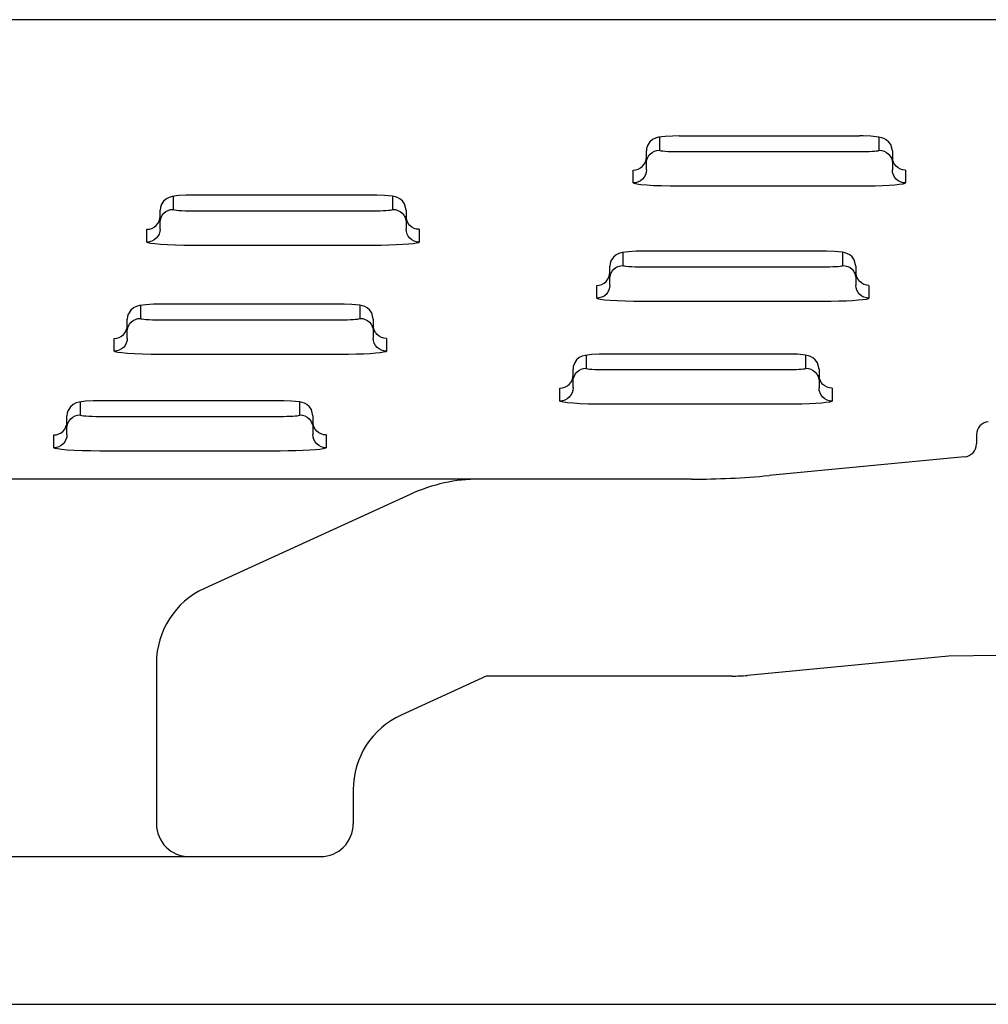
# Model space of a CAD drawing. Header units: millimetres. Extents: x 0 to 0.8, y 0 to 0.06.
# Tile 3 of 4: x 0.437 to 0.496, y 0 to 0.06. Entities that reach past the tile are written whole.
import ezdxf

# ---------------------------------------------------------------- set-up
doc = ezdxf.new("R2010")
doc.units = ezdxf.units.MM
doc.layers.add('BLOCKS', color=3, linetype='Continuous')

msp = doc.modelspace()

# ---------------------------------------------------------------- linework, layer by layer
at = {"layer": 'BLOCKS', "linetype": 'Continuous'}
for p, q in [((0.7721555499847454, 0.06000000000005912), (0.4000000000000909, 0.06000000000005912)), ((0.4878734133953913, 0.05290893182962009), (0.4768734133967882, 0.05290893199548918)), ((0.474873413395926, 0.05095812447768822), (0.474873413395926, 0.05200219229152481)), ((0.4898734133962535, 0.05200219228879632), (0.4898734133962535, 0.05084881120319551)), ((0.4582223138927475, 0.0493021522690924), (0.4472223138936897, 0.0493021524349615)), ((0.4452223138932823, 0.04735134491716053), (0.4452223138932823, 0.04839541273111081)), ((0.4602223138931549, 0.04839541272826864), (0.4602223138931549, 0.04724203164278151)), ((0.4856471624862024, 0.04588520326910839), (0.4746471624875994, 0.04588520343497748)), ((0.4726471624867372, 0.04393439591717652), (0.4726471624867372, 0.04497846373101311)), ((0.4876471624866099, 0.04497846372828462), (0.4876471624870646, 0.04382508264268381)), ((0.4562229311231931, 0.04265808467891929), (0.4452229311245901, 0.04265808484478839)), ((0.4432229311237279, 0.04070727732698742), (0.4432229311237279, 0.0417513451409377)), ((0.4582229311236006, 0.04175134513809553), (0.4582229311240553, 0.0405979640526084)), ((0.4834018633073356, 0.03962079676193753), (0.4724018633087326, 0.03962079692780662)), ((0.4704018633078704, 0.03766998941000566), (0.4704018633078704, 0.03871405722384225)), ((0.485401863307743, 0.03871405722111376), (0.4854018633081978, 0.03756067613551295)), ((0.4525439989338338, 0.03677333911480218), (0.4415439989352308, 0.03677333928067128)), ((0.4395439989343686, 0.03482253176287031), (0.4395439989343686, 0.03586659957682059)), ((0.454543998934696, 0.03586659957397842), (0.454543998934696, 0.03471321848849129)), ((0.4950000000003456, 0.03470505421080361), (0.4950000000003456, 0.03415139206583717)), ((0.4942755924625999, 0.03335497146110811), (0.4823569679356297, 0.03222371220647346)), ((0.4646773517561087, 0.03200000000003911), (0.4000000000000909, 0.03200000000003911)), ((0.4776324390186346, 0.03200000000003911), (0.4646773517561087, 0.03200000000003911)), ((0.4605197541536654, 0.03109474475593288), (0.4479212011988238, 0.0253354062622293)), ((0.4932873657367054, 0.02120724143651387), (0.481039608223, 0.02004474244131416)), ((0.4450000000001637, 0.02078803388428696), (0.4450000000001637, 0.01100000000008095)), ((0.4651128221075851, 0.01999999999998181), (0.4599212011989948, 0.01762668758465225)), ((0.480094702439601, 0.01999999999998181), (0.4651128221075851, 0.01999999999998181)), ((0.4570000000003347, 0.01307931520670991), (0.4570000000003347, 0.01100000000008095)), ((0.4470000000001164, 0.009000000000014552), (0.4549999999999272, 0.009000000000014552)), ((0.4102451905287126, 0), (0.5185629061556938, 0))]:
    msp.add_line(p, q, dxfattribs=at)
at = {"layer": 'BLOCKS'}
for p, q in [((0.47567341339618, 0.05282887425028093), (0.47567341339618, 0.05204780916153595)), ((0.4890734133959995, 0.05204780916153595), (0.4890734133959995, 0.05282887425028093)), ((0.4768734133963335, 0.05196260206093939), (0.4878734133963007, 0.05196260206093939)), ((0.4748734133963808, 0.05084881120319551), (0.4748734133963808, 0.05124981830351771)), ((0.4740734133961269, 0.05005082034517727), (0.4740734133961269, 0.05083188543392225)), ((0.4906734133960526, 0.05083188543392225), (0.4906734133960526, 0.05005082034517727)), ((0.4878734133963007, 0.04985200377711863), (0.4768734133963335, 0.04985200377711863)), ((0.4460223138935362, 0.04922209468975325), (0.4460223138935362, 0.04844102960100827)), ((0.4594223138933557, 0.04844102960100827), (0.4594223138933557, 0.04922209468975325)), ((0.447222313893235, 0.0483558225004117), (0.4582223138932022, 0.0483558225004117)), ((0.4452223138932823, 0.04724203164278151), (0.4452223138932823, 0.04764303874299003)), ((0.4444223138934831, 0.04644404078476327), (0.4444223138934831, 0.04722510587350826)), ((0.4610223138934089, 0.04722510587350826), (0.4610223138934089, 0.04644404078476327)), ((0.4582223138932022, 0.04624522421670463), (0.447222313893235, 0.04624522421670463)), ((0.4734471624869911, 0.04580514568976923), (0.4734471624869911, 0.04502408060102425)), ((0.4868471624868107, 0.04502408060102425), (0.4868471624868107, 0.04580514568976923)), ((0.4746471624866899, 0.04493887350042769), (0.4856471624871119, 0.04493887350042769)), ((0.471847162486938, 0.04302709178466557), (0.471847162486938, 0.04380815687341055)), ((0.4726471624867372, 0.04382508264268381), (0.4726471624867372, 0.04422608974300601)), ((0.4884471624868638, 0.04380815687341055), (0.4884471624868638, 0.04302709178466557)), ((0.4856471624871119, 0.04282827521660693), (0.4746471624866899, 0.04282827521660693)), ((0.4440229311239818, 0.04257802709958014), (0.4440229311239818, 0.04179696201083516)), ((0.4574229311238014, 0.04179696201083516), (0.4574229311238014, 0.04257802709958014)), ((0.4452229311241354, 0.0417117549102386), (0.4562229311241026, 0.0417117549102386)), ((0.4432229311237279, 0.0405979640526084), (0.4432229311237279, 0.04099897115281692)), ((0.4424229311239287, 0.03979997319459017), (0.4424229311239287, 0.04058103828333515)), ((0.4590229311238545, 0.04058103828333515), (0.4590229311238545, 0.03979997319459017)), ((0.4562229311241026, 0.03960115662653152), (0.4452229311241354, 0.03960115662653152)), ((0.4712018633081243, 0.03954073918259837), (0.4712018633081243, 0.03875967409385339)), ((0.4846018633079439, 0.03875967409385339), (0.4846018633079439, 0.03954073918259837)), ((0.4724018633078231, 0.03867446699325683), (0.4834018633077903, 0.03867446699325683)), ((0.4704018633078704, 0.03756067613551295), (0.4704018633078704, 0.03796168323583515)), ((0.4696018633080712, 0.03676268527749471), (0.4696018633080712, 0.03754375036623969)), ((0.486201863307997, 0.03754375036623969), (0.486201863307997, 0.03676268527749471)), ((0.4403439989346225, 0.03669328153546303), (0.4403439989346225, 0.03591221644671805)), ((0.4537439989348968, 0.03591221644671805), (0.4537439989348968, 0.03669328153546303)), ((0.4834018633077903, 0.03656386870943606), (0.4724018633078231, 0.03656386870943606)), ((0.441543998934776, 0.03582700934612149), (0.4525439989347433, 0.03582700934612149)), ((0.4395439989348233, 0.03471321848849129), (0.4395439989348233, 0.03511422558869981)), ((0.4387439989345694, 0.03391522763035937), (0.4387439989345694, 0.03469629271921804)), ((0.4553439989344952, 0.03469629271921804), (0.4553439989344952, 0.03391522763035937)), ((0.4525439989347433, 0.03371641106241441), (0.441543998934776, 0.03371641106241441)), ((0.3530000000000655, 0.009000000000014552), (0.4470000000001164, 0.009000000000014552))]:
    msp.add_line(p, q, dxfattribs=at)
at = {"layer": 'BLOCKS', "linetype": 'Continuous', "flags": 128}
for points in [[(0.4768734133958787, 0.05291452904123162), (0.4764679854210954, 0.05290981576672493), (0.4760138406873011, 0.05288488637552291), (0.4756148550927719, 0.05283187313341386), (0.4754286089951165, 0.0527789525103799), (0.4752577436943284, 0.05269429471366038), (0.4750866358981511, 0.05255085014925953), (0.4749410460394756, 0.05232643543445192), (0.4749353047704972, 0.05230190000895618)], [(0.4898734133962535, 0.05200219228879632), (0.4897773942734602, 0.05238508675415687), (0.4896452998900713, 0.05256681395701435), (0.4894973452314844, 0.0526890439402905), (0.4893544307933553, 0.05276456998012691), (0.4892221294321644, 0.05281006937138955), (0.4890496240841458, 0.05284734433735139), (0.4885642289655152, 0.05289691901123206), (0.4880895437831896, 0.05291432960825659), (0.4878629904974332, 0.05291410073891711)], [(0.4749327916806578, 0.05230329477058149), (0.4748887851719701, 0.0521575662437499), (0.474873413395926, 0.05200219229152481)], [(0.447222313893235, 0.04930774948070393), (0.4468168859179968, 0.04930303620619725), (0.4463627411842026, 0.04927810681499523), (0.4459637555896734, 0.04922509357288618), (0.445777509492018, 0.04917217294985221), (0.4456066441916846, 0.0490875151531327), (0.4454355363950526, 0.04894407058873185), (0.4452899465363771, 0.04871965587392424), (0.4452842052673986, 0.0486951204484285)], [(0.4602223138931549, 0.04839541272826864), (0.4601262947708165, 0.04877830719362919), (0.4599942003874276, 0.04896003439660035), (0.4598462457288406, 0.04908226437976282), (0.4597033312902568, 0.04915779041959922), (0.4595710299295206, 0.04920328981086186), (0.459398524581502, 0.0492405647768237), (0.4589131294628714, 0.04929013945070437), (0.4584384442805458, 0.0493075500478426), (0.4582118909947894, 0.04930732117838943)], [(0.4452816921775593, 0.0486965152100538), (0.4452376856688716, 0.04855078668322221), (0.4452223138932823, 0.04839541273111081)], [(0.4746471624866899, 0.04589080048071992), (0.4742417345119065, 0.04588608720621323), (0.4737875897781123, 0.04586115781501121), (0.4733886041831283, 0.04580814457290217), (0.473202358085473, 0.0457552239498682), (0.4730314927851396, 0.04567056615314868), (0.4728603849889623, 0.04552712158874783), (0.4727147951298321, 0.04530270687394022), (0.4727090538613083, 0.04527817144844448)], [(0.4876471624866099, 0.04497846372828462), (0.4875511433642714, 0.04536135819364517), (0.4874190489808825, 0.04554308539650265), (0.4872710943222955, 0.0456653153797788), (0.4871281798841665, 0.04574084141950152), (0.4869958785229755, 0.04578634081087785), (0.4868233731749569, 0.04582361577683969), (0.4863379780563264, 0.04587319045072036), (0.4858632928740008, 0.04589060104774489), (0.4856367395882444, 0.04589037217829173)], [(0.472706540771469, 0.04527956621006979), (0.4726625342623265, 0.0451338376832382), (0.4726471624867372, 0.04497846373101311)], [(0.4452229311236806, 0.04266368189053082), (0.4448175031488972, 0.04265896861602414), (0.444363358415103, 0.04263403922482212), (0.443964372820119, 0.04258102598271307), (0.4437781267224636, 0.0425281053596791), (0.4436072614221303, 0.04244344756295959), (0.443436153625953, 0.04230000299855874), (0.4432905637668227, 0.04207558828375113), (0.443284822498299, 0.04205105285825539)], [(0.4582229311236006, 0.04175134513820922), (0.4581269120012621, 0.04213423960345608), (0.4579948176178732, 0.04231596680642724), (0.4578468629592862, 0.04243819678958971), (0.4577039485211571, 0.04251372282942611), (0.4575716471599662, 0.04255922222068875), (0.4573991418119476, 0.04259649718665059), (0.4569137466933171, 0.04264607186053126), (0.4564390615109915, 0.04266348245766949), (0.4562125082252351, 0.04266325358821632)], [(0.4432823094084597, 0.0420524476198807), (0.4432383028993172, 0.04190671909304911), (0.4432229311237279, 0.0417513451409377)], [(0.4724018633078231, 0.03962639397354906), (0.4719964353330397, 0.03962168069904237), (0.4715422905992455, 0.03959675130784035), (0.4711433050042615, 0.0395437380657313), (0.4709570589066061, 0.03949081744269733), (0.4707861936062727, 0.03940615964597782), (0.4706150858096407, 0.03926271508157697), (0.4704694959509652, 0.03903830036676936), (0.4704637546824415, 0.03901376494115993)], [(0.485401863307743, 0.03871405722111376), (0.4853058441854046, 0.03909695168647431), (0.4851737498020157, 0.03927867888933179), (0.4850257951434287, 0.03940090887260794), (0.4848828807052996, 0.03947643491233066), (0.4847505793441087, 0.0395219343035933), (0.4845780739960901, 0.03955920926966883), (0.4840926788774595, 0.0396087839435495), (0.4836179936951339, 0.03962619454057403), (0.4833914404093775, 0.03962596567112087)], [(0.4704612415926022, 0.03901515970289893), (0.4704172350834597, 0.03886943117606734), (0.4704018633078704, 0.03871405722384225)], [(0.4415439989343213, 0.03677893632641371), (0.4411385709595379, 0.03677422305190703), (0.4406844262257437, 0.03674929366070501), (0.4402854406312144, 0.03669628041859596), (0.4400991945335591, 0.03664335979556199), (0.4399283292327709, 0.03655870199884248), (0.4397572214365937, 0.03641525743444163), (0.4396116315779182, 0.03619084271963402), (0.4396058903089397, 0.03616630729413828)], [(0.454543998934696, 0.03586659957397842), (0.4544479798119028, 0.03624949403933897), (0.4543158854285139, 0.03643122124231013), (0.4541679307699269, 0.0365534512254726), (0.4540250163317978, 0.036628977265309), (0.4538927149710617, 0.03667447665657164), (0.4537202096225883, 0.03671175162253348), (0.4532348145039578, 0.03676132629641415), (0.4527601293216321, 0.03677873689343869), (0.4525335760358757, 0.03677850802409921)], [(0.4396033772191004, 0.03616770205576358), (0.4395593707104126, 0.03602197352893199), (0.4395439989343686, 0.03586659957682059)], [(0.507655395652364, 0.01446595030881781), (0.5060443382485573, 0.01707425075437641), (0.5037046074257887, 0.01901950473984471), (0.5015832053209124, 0.02009361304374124), (0.4993132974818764, 0.02081262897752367), (0.4963173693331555, 0.02125562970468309), (0.4932873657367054, 0.02120724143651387)]]:
    msp.add_lwpolyline(points, dxfattribs=at)
at = {"layer": 'BLOCKS', "flags": 128}
for points in [[(0.4740734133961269, 0.05083188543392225), (0.4742294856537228, 0.05084721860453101), (0.474379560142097, 0.0508926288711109), (0.4745178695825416, 0.05096637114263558), (0.4746390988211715, 0.05106561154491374), (0.4747385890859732, 0.0511865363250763), (0.4748125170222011, 0.05132449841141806), (0.4748580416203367, 0.05147419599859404), (0.4748734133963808, 0.05162987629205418)], [(0.4748734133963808, 0.05124981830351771), (0.4748887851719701, 0.05140549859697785), (0.4749343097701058, 0.05155519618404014), (0.4750082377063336, 0.05169315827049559), (0.4751077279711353, 0.05181408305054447), (0.4752289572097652, 0.05191332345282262), (0.4753672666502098, 0.0519870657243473), (0.475517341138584, 0.0520324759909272), (0.47567341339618, 0.05204780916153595)], [(0.47567341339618, 0.05204780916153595), (0.4756964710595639, 0.05203118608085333), (0.4757647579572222, 0.05201520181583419), (0.4758756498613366, 0.05200047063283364), (0.4760248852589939, 0.05198755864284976), (0.4762067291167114, 0.05197696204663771), (0.4764141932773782, 0.0519690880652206), (0.4766393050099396, 0.05196423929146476), (0.4768734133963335, 0.05196260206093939)], [(0.4878734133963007, 0.05196260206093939), (0.4880817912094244, 0.05196389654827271), (0.4882838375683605, 0.05196774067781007), (0.4884734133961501, 0.05197401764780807), (0.4886447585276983, 0.05198253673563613), (0.4887926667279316, 0.05199303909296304), (0.488912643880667, 0.05200520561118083), (0.4890010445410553, 0.05201866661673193), (0.489055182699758, 0.05203301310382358), (0.4890734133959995, 0.05204780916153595)], [(0.4890734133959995, 0.05204780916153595), (0.4892294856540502, 0.0520324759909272), (0.4893795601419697, 0.0519870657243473), (0.4895178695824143, 0.05191332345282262), (0.4896390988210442, 0.05181408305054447), (0.4897385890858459, 0.05169315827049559), (0.4898125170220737, 0.05155519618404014), (0.4898580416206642, 0.05140549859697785), (0.4898734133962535, 0.05124981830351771)], [(0.4906734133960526, 0.05083188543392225), (0.4905173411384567, 0.05084721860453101), (0.4903672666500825, 0.0508926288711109), (0.4902289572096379, 0.05096637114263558), (0.4901077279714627, 0.05106561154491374), (0.4900082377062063, 0.0511865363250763), (0.4899343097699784, 0.05132449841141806), (0.4898887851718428, 0.05147419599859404), (0.4898734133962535, 0.05162987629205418)], [(0.4748734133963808, 0.0508488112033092), (0.4748580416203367, 0.05069313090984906), (0.4748125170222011, 0.05054343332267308), (0.4747385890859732, 0.05040547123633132), (0.4746390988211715, 0.05028454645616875), (0.4745178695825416, 0.0501853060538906), (0.474379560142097, 0.05011156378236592), (0.4742294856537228, 0.05006615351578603), (0.4740734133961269, 0.05005082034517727)], [(0.4906734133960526, 0.05005082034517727), (0.4905173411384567, 0.05006615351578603), (0.4903672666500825, 0.05011156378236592), (0.4902289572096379, 0.0501853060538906), (0.4901077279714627, 0.05028454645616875), (0.4900082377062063, 0.05040547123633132), (0.4899343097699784, 0.05054343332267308), (0.4898887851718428, 0.05069313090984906), (0.4898734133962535, 0.0508488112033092)], [(0.4768734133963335, 0.04985200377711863), (0.4763271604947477, 0.04985582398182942), (0.4758018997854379, 0.04986713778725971), (0.4753178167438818, 0.0498855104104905), (0.4748935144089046, 0.04991023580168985), (0.4745452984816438, 0.04994036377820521), (0.4742865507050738, 0.04997473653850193), (0.4741272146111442, 0.05001203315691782), (0.4740734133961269, 0.05005082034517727)], [(0.4906734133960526, 0.05005082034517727), (0.4906308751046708, 0.05001629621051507), (0.4905045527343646, 0.04998282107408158), (0.4902982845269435, 0.04995141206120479), (0.4900183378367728, 0.04992302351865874), (0.4896732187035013, 0.04989851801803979), (0.4892734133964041, 0.04987864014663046), (0.4888310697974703, 0.04986399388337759), (0.4883596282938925, 0.04985502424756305), (0.4878734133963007, 0.04985200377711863)], [(0.4444223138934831, 0.04722510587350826), (0.444578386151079, 0.04724043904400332), (0.4447284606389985, 0.04728584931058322), (0.4448667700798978, 0.0473595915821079), (0.444987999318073, 0.04745883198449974), (0.4450874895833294, 0.04757975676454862), (0.4451614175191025, 0.04771771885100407), (0.445206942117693, 0.04786741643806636), (0.4452223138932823, 0.04802309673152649)], [(0.4452223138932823, 0.04764303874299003), (0.4452376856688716, 0.04779871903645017), (0.445283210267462, 0.04794841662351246), (0.4453571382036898, 0.0480863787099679), (0.4454566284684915, 0.04820730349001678), (0.4455778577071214, 0.04830654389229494), (0.445716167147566, 0.04838028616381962), (0.4458662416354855, 0.04842569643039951), (0.4460223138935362, 0.04844102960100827)], [(0.4460223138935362, 0.04844102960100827), (0.4460453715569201, 0.04842440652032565), (0.4461136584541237, 0.0484084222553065), (0.4462245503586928, 0.04839369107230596), (0.4463737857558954, 0.04838077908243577), (0.4465556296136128, 0.04837018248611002), (0.4467630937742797, 0.04836230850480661), (0.446988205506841, 0.04835745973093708), (0.447222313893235, 0.0483558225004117)], [(0.4582223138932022, 0.0483558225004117), (0.4584306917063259, 0.04835711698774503), (0.4586327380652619, 0.04836096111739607), (0.4588223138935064, 0.04836723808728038), (0.4589936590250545, 0.04837575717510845), (0.4591415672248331, 0.04838625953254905), (0.4592615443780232, 0.04839842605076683), (0.4593499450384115, 0.04841188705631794), (0.4594040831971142, 0.04842623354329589), (0.4594223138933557, 0.04844102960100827)], [(0.4594223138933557, 0.04844102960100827), (0.4595783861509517, 0.04842569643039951), (0.4597284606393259, 0.04838028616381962), (0.4598667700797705, 0.04830654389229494), (0.4599879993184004, 0.04820730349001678), (0.4600874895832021, 0.0480863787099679), (0.46016141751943, 0.04794841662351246), (0.4602069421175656, 0.04779871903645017), (0.4602223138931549, 0.04764303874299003)], [(0.4610223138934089, 0.04722510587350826), (0.4608662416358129, 0.04724043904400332), (0.4607161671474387, 0.04728584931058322), (0.4605778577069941, 0.0473595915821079), (0.4604566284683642, 0.04745883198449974), (0.4603571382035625, 0.04757975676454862), (0.4602832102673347, 0.04771771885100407), (0.460237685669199, 0.04786741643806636), (0.4602223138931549, 0.04802309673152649)], [(0.4452223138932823, 0.04724203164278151), (0.445206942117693, 0.04708635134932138), (0.4451614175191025, 0.0469366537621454), (0.4450874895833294, 0.04679869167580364), (0.444987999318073, 0.04667776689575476), (0.4448667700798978, 0.04657852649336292), (0.4447284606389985, 0.04650478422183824), (0.444578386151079, 0.04645937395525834), (0.4444223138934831, 0.04644404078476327)], [(0.4610223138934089, 0.04644404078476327), (0.4608662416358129, 0.04645937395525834), (0.4607161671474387, 0.04650478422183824), (0.4605778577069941, 0.04657852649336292), (0.4604566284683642, 0.04667776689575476), (0.4603571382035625, 0.04679869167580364), (0.4602832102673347, 0.0469366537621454), (0.460237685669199, 0.04708635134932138), (0.4602223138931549, 0.04724203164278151)], [(0.447222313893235, 0.04624522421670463), (0.4466760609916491, 0.04624904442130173), (0.4461508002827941, 0.04626035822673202), (0.4456667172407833, 0.04627873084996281), (0.4452424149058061, 0.04630345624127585), (0.4448941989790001, 0.04633358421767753), (0.44463545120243, 0.04636795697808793), (0.4444761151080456, 0.04640525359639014), (0.4444223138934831, 0.04644404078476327)], [(0.4610223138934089, 0.04644404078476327), (0.4609797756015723, 0.04640951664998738), (0.4608534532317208, 0.04637604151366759), (0.4606471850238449, 0.04634463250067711), (0.4603672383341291, 0.04631624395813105), (0.4600221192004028, 0.04629173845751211), (0.4596223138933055, 0.04627186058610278), (0.4591799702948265, 0.0462572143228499), (0.4587085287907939, 0.04624824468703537), (0.4582223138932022, 0.04624522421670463)], [(0.4726471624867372, 0.04422608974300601), (0.4726625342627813, 0.04438177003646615), (0.4727080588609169, 0.04453146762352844), (0.4727819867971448, 0.0446694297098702), (0.4728814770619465, 0.04479035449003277), (0.4730027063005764, 0.04488959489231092), (0.473141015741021, 0.0449633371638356), (0.4732910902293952, 0.0450087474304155), (0.4734471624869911, 0.04502408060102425)], [(0.4734471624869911, 0.04502408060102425), (0.4734702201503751, 0.04500745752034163), (0.4735385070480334, 0.04499147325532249), (0.4736493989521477, 0.04497674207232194), (0.4737986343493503, 0.04496383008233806), (0.4739804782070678, 0.04495323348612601), (0.4741879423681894, 0.0449453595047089), (0.474413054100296, 0.04494051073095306), (0.4746471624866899, 0.04493887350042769)], [(0.4856471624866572, 0.04493887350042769), (0.4858555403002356, 0.04494016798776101), (0.4860575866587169, 0.04494401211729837), (0.4862471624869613, 0.04495028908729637), (0.4864185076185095, 0.04495880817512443), (0.4865664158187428, 0.04496931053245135), (0.4866863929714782, 0.04498147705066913), (0.4867747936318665, 0.04499493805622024), (0.4868289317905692, 0.04500928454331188), (0.4868471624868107, 0.04502408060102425)], [(0.4868471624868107, 0.04502408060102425), (0.4870032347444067, 0.0450087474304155), (0.4871533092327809, 0.0449633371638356), (0.4872916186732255, 0.04488959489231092), (0.4874128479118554, 0.04479035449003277), (0.4875123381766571, 0.0446694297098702), (0.4875862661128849, 0.04453146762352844), (0.4876317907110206, 0.04438177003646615), (0.4876471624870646, 0.04422608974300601)], [(0.471847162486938, 0.04380815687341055), (0.472003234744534, 0.04382349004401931), (0.4721533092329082, 0.0438689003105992), (0.4722916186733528, 0.04394264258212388), (0.4724128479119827, 0.04404188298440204), (0.4725123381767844, 0.0441628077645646), (0.4725862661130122, 0.04430076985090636), (0.4726317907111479, 0.04445046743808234), (0.4726471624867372, 0.04460614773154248)], [(0.4884471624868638, 0.04380815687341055), (0.4882910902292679, 0.04382349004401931), (0.4881410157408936, 0.0438689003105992), (0.4880027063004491, 0.04394264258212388), (0.4878814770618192, 0.04404188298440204), (0.4877819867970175, 0.0441628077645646), (0.4877080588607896, 0.04430076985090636), (0.4876625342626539, 0.04445046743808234), (0.4876471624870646, 0.04460614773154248)], [(0.4726471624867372, 0.04382508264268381), (0.4726317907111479, 0.04366940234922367), (0.4725862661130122, 0.04351970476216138), (0.4725123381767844, 0.04338174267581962), (0.4724128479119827, 0.04326081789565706), (0.4722916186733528, 0.0431615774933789), (0.4721533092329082, 0.04308783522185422), (0.472003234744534, 0.04304242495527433), (0.471847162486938, 0.04302709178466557)], [(0.4884471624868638, 0.04302709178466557), (0.4882910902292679, 0.04304242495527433), (0.4881410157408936, 0.04308783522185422), (0.4880027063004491, 0.0431615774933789), (0.4878814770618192, 0.04326081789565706), (0.4877819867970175, 0.04338174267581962), (0.4877080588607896, 0.04351970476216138), (0.4876625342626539, 0.04366940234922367), (0.4876471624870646, 0.04382508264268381)], [(0.4746471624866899, 0.04282827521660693), (0.4741009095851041, 0.04283209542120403), (0.473575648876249, 0.04284340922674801), (0.4730915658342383, 0.0428617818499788), (0.4726672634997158, 0.04288650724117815), (0.472319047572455, 0.04291663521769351), (0.4720602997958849, 0.04295100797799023), (0.4719009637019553, 0.04298830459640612), (0.471847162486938, 0.04302709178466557)], [(0.4884471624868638, 0.04302709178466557), (0.488404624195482, 0.04299256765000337), (0.4882783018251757, 0.04295909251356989), (0.4880720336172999, 0.04292768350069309), (0.487792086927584, 0.04289929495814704), (0.4874469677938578, 0.0428747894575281), (0.4870471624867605, 0.04285491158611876), (0.4866048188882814, 0.04284026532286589), (0.4861333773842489, 0.04283129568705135), (0.4856471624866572, 0.04282827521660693)], [(0.4432229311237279, 0.04099897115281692), (0.443238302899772, 0.04115465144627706), (0.4432838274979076, 0.04130434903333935), (0.4433577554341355, 0.04144231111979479), (0.4434572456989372, 0.04156323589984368), (0.4435784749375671, 0.04166247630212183), (0.4437167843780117, 0.04173621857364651), (0.4438668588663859, 0.0417816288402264), (0.4440229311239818, 0.04179696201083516)], [(0.4440229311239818, 0.04179696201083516), (0.4440459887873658, 0.04178033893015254), (0.444114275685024, 0.0417643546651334), (0.4442251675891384, 0.04174962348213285), (0.444374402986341, 0.04173671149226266), (0.4445562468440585, 0.04172611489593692), (0.4447637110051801, 0.0417182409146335), (0.4449888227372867, 0.04171339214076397), (0.4452229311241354, 0.0417117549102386)], [(0.4562229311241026, 0.0417117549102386), (0.4564313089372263, 0.04171304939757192), (0.4566333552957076, 0.04171689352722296), (0.456822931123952, 0.04172317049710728), (0.4569942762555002, 0.04173168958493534), (0.4571421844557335, 0.04174219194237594), (0.4572621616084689, 0.04175435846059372), (0.4573505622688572, 0.04176781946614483), (0.4574047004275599, 0.04178216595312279), (0.4574229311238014, 0.04179696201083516)], [(0.4574229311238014, 0.04179696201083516), (0.4575790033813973, 0.0417816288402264), (0.4577290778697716, 0.04173621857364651), (0.4578673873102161, 0.04166247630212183), (0.457988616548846, 0.04156323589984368), (0.4580881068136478, 0.04144231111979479), (0.4581620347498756, 0.04130434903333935), (0.4582075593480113, 0.04115465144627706), (0.4582229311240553, 0.04099897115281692)], [(0.4424229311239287, 0.04058103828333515), (0.4425790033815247, 0.04059637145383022), (0.4427290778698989, 0.04064178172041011), (0.4428673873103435, 0.04071552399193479), (0.4429886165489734, 0.04081476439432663), (0.4430881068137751, 0.04093568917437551), (0.4431620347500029, 0.04107365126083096), (0.4432075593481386, 0.04122334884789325), (0.4432229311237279, 0.04137902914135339)], [(0.4590229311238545, 0.04058103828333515), (0.4588668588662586, 0.04059637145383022), (0.4587167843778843, 0.04064178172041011), (0.4585784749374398, 0.04071552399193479), (0.4584572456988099, 0.04081476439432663), (0.4583577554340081, 0.04093568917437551), (0.4582838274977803, 0.04107365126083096), (0.4582383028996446, 0.04122334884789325), (0.4582229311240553, 0.04137902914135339)], [(0.4432229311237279, 0.0405979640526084), (0.4432075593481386, 0.04044228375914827), (0.4431620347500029, 0.04029258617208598), (0.4430881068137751, 0.04015462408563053), (0.4429886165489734, 0.04003369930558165), (0.4428673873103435, 0.03993445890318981), (0.4427290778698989, 0.03986071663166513), (0.4425790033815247, 0.03981530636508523), (0.4424229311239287, 0.03979997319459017)], [(0.4590229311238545, 0.03979997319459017), (0.4588668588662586, 0.03981530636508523), (0.4587167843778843, 0.03986071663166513), (0.4585784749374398, 0.03993445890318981), (0.4584572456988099, 0.04003369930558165), (0.4583577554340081, 0.04015462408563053), (0.4582838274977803, 0.04029258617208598), (0.4582383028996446, 0.04044228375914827), (0.4582229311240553, 0.0405979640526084)], [(0.4452229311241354, 0.03960115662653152), (0.4446766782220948, 0.03960497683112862), (0.4441514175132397, 0.03961629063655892), (0.443667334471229, 0.0396346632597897), (0.4432430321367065, 0.03965938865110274), (0.4428948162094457, 0.03968951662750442), (0.4426360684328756, 0.03972388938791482), (0.442476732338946, 0.03976118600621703), (0.4424229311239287, 0.03979997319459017)], [(0.4590229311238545, 0.03979997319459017), (0.4589803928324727, 0.03976544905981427), (0.4588540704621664, 0.03973197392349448), (0.4586478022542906, 0.039700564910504), (0.4583678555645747, 0.03967217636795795), (0.4580227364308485, 0.039647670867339), (0.4576229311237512, 0.03962779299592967), (0.4571805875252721, 0.0396131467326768), (0.4567091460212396, 0.03960417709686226), (0.4562229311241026, 0.03960115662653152)], [(0.4704018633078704, 0.03796168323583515), (0.4704172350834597, 0.03811736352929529), (0.4704627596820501, 0.03826706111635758), (0.4705366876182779, 0.03840502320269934), (0.4706361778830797, 0.03852594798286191), (0.4707574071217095, 0.03862518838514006), (0.4708957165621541, 0.03869893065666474), (0.4710457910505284, 0.03874434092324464), (0.4712018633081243, 0.03875967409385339)], [(0.4712018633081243, 0.03875967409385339), (0.4712249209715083, 0.03874305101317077), (0.4712932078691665, 0.03872706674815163), (0.4714040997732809, 0.03871233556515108), (0.4715533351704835, 0.0386994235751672), (0.4717351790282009, 0.03868882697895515), (0.4719426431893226, 0.03868095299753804), (0.4721677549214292, 0.0386761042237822), (0.4724018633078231, 0.03867446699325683)], [(0.4834018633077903, 0.03867446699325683), (0.4836102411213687, 0.03867576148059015), (0.4838122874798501, 0.03867960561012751), (0.4840018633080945, 0.03868588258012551), (0.4841732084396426, 0.03869440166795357), (0.484321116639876, 0.03870490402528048), (0.4844410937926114, 0.03871707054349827), (0.4845294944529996, 0.03873053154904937), (0.4845836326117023, 0.03874487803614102), (0.4846018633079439, 0.03875967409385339)], [(0.4846018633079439, 0.03875967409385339), (0.4847579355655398, 0.03874434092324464), (0.484908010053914, 0.03869893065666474), (0.4850463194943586, 0.03862518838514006), (0.4851675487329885, 0.03852594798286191), (0.4852670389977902, 0.03840502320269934), (0.4853409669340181, 0.03826706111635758), (0.4853864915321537, 0.03811736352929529), (0.4854018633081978, 0.03796168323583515)], [(0.4696018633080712, 0.03754375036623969), (0.4697579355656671, 0.03755908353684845), (0.4699080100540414, 0.03760449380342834), (0.4700463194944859, 0.03767823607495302), (0.4701675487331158, 0.03777747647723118), (0.4702670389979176, 0.03789840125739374), (0.4703409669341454, 0.0380363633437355), (0.4703864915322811, 0.03818606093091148), (0.4704018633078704, 0.03834174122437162)], [(0.486201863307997, 0.03754375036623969), (0.486045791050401, 0.03755908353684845), (0.4858957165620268, 0.03760449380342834), (0.4857574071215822, 0.03767823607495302), (0.4856361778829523, 0.03777747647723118), (0.4855366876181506, 0.03789840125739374), (0.4854627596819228, 0.0380363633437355), (0.4854172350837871, 0.03818606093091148), (0.4854018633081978, 0.03834174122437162)], [(0.4704018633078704, 0.03756067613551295), (0.4703864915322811, 0.03740499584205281), (0.4703409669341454, 0.03725529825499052), (0.4702670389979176, 0.03711733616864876), (0.4701675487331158, 0.03699641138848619), (0.4700463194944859, 0.03689717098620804), (0.4699080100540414, 0.03682342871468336), (0.4697579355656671, 0.03677801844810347), (0.4696018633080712, 0.03676268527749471)], [(0.486201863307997, 0.03676268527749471), (0.486045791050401, 0.03677801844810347), (0.4858957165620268, 0.03682342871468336), (0.4857574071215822, 0.03689717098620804), (0.4856361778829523, 0.03699641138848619), (0.4855366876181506, 0.03711733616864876), (0.4854627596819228, 0.03725529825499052), (0.4854172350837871, 0.03740499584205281), (0.4854018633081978, 0.03756067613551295)], [(0.4724018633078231, 0.03656386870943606), (0.4718556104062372, 0.03656768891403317), (0.4713303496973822, 0.03657900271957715), (0.4708462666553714, 0.03659737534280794), (0.4704219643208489, 0.03662210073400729), (0.4700737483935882, 0.03665222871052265), (0.4698150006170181, 0.03668660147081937), (0.4696556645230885, 0.03672389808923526), (0.4696018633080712, 0.03676268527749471)], [(0.486201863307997, 0.03676268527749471), (0.4861593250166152, 0.0367281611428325), (0.4860330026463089, 0.03669468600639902), (0.485826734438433, 0.03666327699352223), (0.4855467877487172, 0.03663488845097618), (0.4852016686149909, 0.03661038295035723), (0.4848018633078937, 0.0365905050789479), (0.4843595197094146, 0.03657585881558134), (0.483888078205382, 0.03656688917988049), (0.4834018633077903, 0.03656386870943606)], [(0.4387439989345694, 0.03469629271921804), (0.4389000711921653, 0.0347116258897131), (0.4390501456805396, 0.034757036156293), (0.4391884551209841, 0.03483077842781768), (0.439309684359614, 0.03493001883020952), (0.4394091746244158, 0.0350509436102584), (0.4394831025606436, 0.03518890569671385), (0.4395286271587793, 0.03533860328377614), (0.4395439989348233, 0.03549428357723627)], [(0.4395439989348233, 0.03511422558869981), (0.4395593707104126, 0.03526990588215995), (0.4396048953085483, 0.03541960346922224), (0.4396788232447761, 0.03555756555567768), (0.4397783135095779, 0.03567849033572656), (0.4398995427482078, 0.03577773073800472), (0.4400378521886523, 0.0358514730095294), (0.4401879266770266, 0.03589688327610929), (0.4403439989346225, 0.03591221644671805)], [(0.4403439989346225, 0.03591221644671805), (0.4403670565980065, 0.03589559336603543), (0.4404353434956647, 0.03587960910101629), (0.4405462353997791, 0.03586487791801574), (0.4406954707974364, 0.03585196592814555), (0.4408773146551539, 0.03584136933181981), (0.4410847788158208, 0.03583349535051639), (0.4413098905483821, 0.03582864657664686), (0.441543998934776, 0.03582700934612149)], [(0.4525439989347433, 0.03582700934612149), (0.4527523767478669, 0.03582830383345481), (0.452954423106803, 0.03583214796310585), (0.4531439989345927, 0.03583842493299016), (0.4533153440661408, 0.03584694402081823), (0.4534632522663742, 0.03585744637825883), (0.4535832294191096, 0.03586961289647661), (0.4536716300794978, 0.03588307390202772), (0.4537257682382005, 0.03589742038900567), (0.4537439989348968, 0.03591221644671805)], [(0.4537439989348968, 0.03591221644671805), (0.4539000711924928, 0.03589688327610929), (0.4540501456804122, 0.0358514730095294), (0.4541884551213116, 0.03577773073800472), (0.4543096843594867, 0.03567849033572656), (0.4544091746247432, 0.03555756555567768), (0.4544831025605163, 0.03541960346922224), (0.4545286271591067, 0.03526990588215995), (0.454543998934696, 0.03511422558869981)], [(0.4553439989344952, 0.03469629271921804), (0.4551879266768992, 0.0347116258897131), (0.4550378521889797, 0.034757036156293), (0.4548995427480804, 0.03483077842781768), (0.4547783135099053, 0.03493001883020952), (0.4546788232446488, 0.0350509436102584), (0.4546048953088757, 0.03518890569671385), (0.4545593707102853, 0.03533860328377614), (0.454543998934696, 0.03549428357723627)], [(0.4395439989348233, 0.03471321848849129), (0.4395286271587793, 0.03455753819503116), (0.4394831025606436, 0.03440784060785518), (0.4394091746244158, 0.03426987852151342), (0.439309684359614, 0.03414895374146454), (0.4391884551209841, 0.0340497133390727), (0.4390501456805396, 0.03397597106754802), (0.4389000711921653, 0.03393056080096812), (0.4387439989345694, 0.03391522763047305)], [(0.4553439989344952, 0.03391522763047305), (0.4551879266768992, 0.03393056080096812), (0.4550378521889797, 0.03397597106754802), (0.4548995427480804, 0.0340497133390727), (0.4547783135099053, 0.03414895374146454), (0.4546788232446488, 0.03426987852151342), (0.4546048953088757, 0.03440784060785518), (0.4545593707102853, 0.03455753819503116), (0.454543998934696, 0.03471321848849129)], [(0.441543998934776, 0.03371641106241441), (0.4409977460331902, 0.03372023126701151), (0.4404724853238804, 0.0337315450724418), (0.4399884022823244, 0.03374991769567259), (0.4395640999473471, 0.03377464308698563), (0.4392158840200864, 0.03380477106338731), (0.4389571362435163, 0.03383914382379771), (0.4387978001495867, 0.03387644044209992), (0.4387439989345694, 0.03391522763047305)], [(0.4553439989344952, 0.03391522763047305), (0.4553014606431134, 0.03388070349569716), (0.4551751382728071, 0.03384722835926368), (0.454968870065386, 0.03381581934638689), (0.4546889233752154, 0.03378743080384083), (0.4543438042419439, 0.03376292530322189), (0.4539439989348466, 0.03374304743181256), (0.4535016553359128, 0.03372840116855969), (0.453030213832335, 0.03371943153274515), (0.4525439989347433, 0.03371641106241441)]]:
    msp.add_lwpolyline(points, dxfattribs=at)
at = {"layer": 'BLOCKS', "linetype": 'Continuous'}
for centre, radius, start, end in [((0.4958000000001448, 0.03470505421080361), 0.0007999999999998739, 95.4220002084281, 180), ((0.4942000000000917, 0.03415139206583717), 0.0008000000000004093, 275.4220002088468, 0), ((0.4646773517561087, 0.0220000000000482), 0.01, 90, 114.5671713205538), ((0.4776324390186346, 0.08199999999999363), 0.0500000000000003, 270, 275.4220002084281), ((0.4500000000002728, 0.02078803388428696), 0.005, 114.5671713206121, 180), ((0.480094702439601, 0.0300000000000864), 0.01000000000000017, 270, 275.4220002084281), ((0.4619999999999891, 0.01307931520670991), 0.005, 114.5671713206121, 180), ((0.4470000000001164, 0.01100000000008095), 0.002000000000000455, 180, 270), ((0.4549999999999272, 0.01100000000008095), 0.002000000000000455, 270, 0)]:
    msp.add_arc(centre, radius, start, end, dxfattribs=at)

doc.saveas('drawing.dxf')
